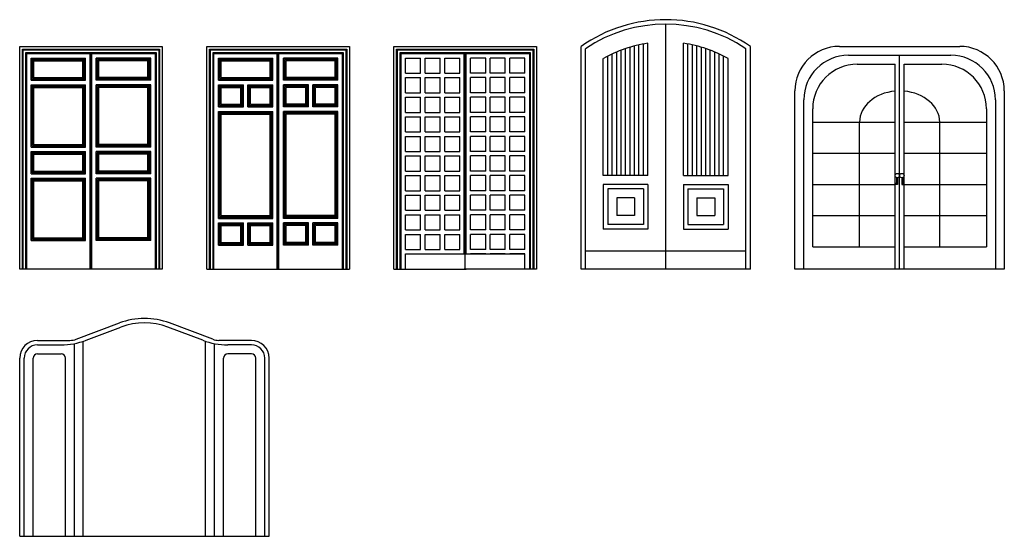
# Model space of a CAD drawing. Extents: x 109.3 to 120.4, y 58.8 to 70.4.
# Tile 1 of 2: x 109.3 to 120.4, y 58.8 to 64.6. Entities that reach past the tile are written whole.
import ezdxf

# ---------------------------------------------------------------- set-up
doc = ezdxf.new("R2010")
doc.units = 0
doc.layers.get('0').update_dxf_attribs({"linetype": 'CONTINUOUS'})

msp = doc.modelspace()

# ---------------------------------------------------------------- linework, layer by layer
for p, q in [((116.564, 61.826), (116.564, 64.576)), ((109.314, 64.326), (110.914, 64.326)), ((109.314, 61.826), (109.314, 64.326)), ((110.914, 64.326), (110.914, 61.826)), ((111.414, 61.826), (111.414, 64.326)), ((111.414, 64.326), (113.014, 64.326)), ((113.014, 64.326), (113.014, 61.826)), ((113.514, 64.326), (115.114, 64.326)), ((113.514, 61.826), (113.514, 64.326)), ((115.114, 64.326), (115.114, 61.826)), ((115.614, 61.826), (115.614, 64.326)), ((116.164, 62.876), (116.164, 64.318)), ((116.214, 62.876), (116.214, 64.332)), ((116.264, 62.876), (116.264, 64.344)), ((116.314, 62.876), (116.314, 64.354)), ((116.364, 62.876), (116.364, 64.362)), ((116.764, 62.876), (116.764, 64.362)), ((116.814, 62.876), (116.814, 64.354)), ((116.864, 62.876), (116.864, 64.344)), ((116.914, 62.876), (116.914, 64.332)), ((116.964, 62.876), (116.964, 64.318)), ((117.514, 61.826), (117.514, 64.326)), ((118.514, 64.326), (119.864, 64.326)), ((109.344, 61.826), (109.344, 64.296)), ((109.344, 64.296), (110.884, 64.296)), ((109.354, 61.826), (109.354, 64.286)), ((109.354, 64.286), (110.874, 64.286)), ((109.384, 64.256), (110.844, 64.256)), ((109.384, 61.826), (109.384, 64.256)), ((109.394, 61.826), (109.394, 64.246)), ((109.394, 64.246), (110.834, 64.246)), ((110.104, 61.826), (110.104, 64.246)), ((110.114, 61.826), (110.114, 64.246)), ((110.124, 61.826), (110.124, 64.246)), ((110.834, 64.246), (110.834, 61.826)), ((110.844, 64.256), (110.844, 61.826)), ((110.874, 64.286), (110.874, 61.826)), ((110.884, 64.296), (110.884, 61.826)), ((111.444, 61.826), (111.444, 64.296)), ((111.444, 64.296), (112.984, 64.296)), ((111.454, 61.826), (111.454, 64.286)), ((111.454, 64.286), (112.974, 64.286)), ((111.484, 61.826), (111.484, 64.256)), ((111.484, 64.256), (112.944, 64.256)), ((111.494, 61.826), (111.494, 64.246)), ((111.494, 64.246), (112.934, 64.246)), ((112.204, 61.826), (112.204, 64.246)), ((112.214, 61.826), (112.214, 64.246)), ((112.224, 61.826), (112.224, 64.246)), ((112.934, 64.246), (112.934, 61.826)), ((112.944, 64.256), (112.944, 61.826)), ((112.974, 64.286), (112.974, 61.826)), ((112.984, 64.296), (112.984, 61.826)), ((113.544, 64.296), (115.084, 64.296)), ((113.544, 61.826), (113.544, 64.296)), ((113.554, 64.286), (115.074, 64.286)), ((113.554, 61.826), (113.554, 64.286)), ((113.584, 64.256), (115.044, 64.256)), ((113.584, 61.826), (113.584, 64.256)), ((113.594, 64.246), (115.034, 64.246)), ((113.594, 61.826), (113.594, 64.246)), ((114.304, 61.996), (114.304, 64.246)), ((114.314, 61.826), (114.314, 64.246)), ((114.324, 61.996), (114.324, 64.246)), ((115.034, 64.246), (115.034, 61.826)), ((115.044, 64.256), (115.044, 61.826)), ((115.074, 64.286), (115.074, 61.826)), ((115.084, 64.296), (115.084, 61.826)), ((115.664, 61.826), (115.664, 64.3)), ((115.914, 62.876), (115.914, 64.217)), ((115.964, 62.876), (115.964, 64.242)), ((116.014, 62.876), (116.014, 64.264)), ((116.064, 62.876), (116.064, 64.284)), ((116.114, 62.876), (116.114, 64.302)), ((117.014, 62.876), (117.014, 64.302)), ((117.064, 62.876), (117.064, 64.284)), ((117.114, 62.876), (117.114, 64.264)), ((117.164, 62.876), (117.164, 64.242)), ((117.214, 62.876), (117.214, 64.217)), ((117.464, 61.826), (117.464, 64.3)), ((118.614, 64.226), (119.764, 64.226)), ((119.189, 61.826), (119.189, 64.226)), ((109.444, 64.196), (110.054, 64.196)), ((109.444, 63.946), (109.444, 64.196)), ((109.454, 63.956), (109.454, 64.186)), ((109.454, 64.186), (110.044, 64.186)), ((109.464, 63.966), (109.464, 64.176)), ((109.464, 64.176), (110.034, 64.176)), ((109.474, 63.976), (109.474, 64.166)), ((109.474, 64.166), (110.024, 64.166)), ((110.024, 63.976), (110.024, 64.166)), ((110.034, 63.966), (110.034, 64.176)), ((110.044, 63.956), (110.044, 64.186)), ((110.054, 63.946), (110.054, 64.196)), ((110.784, 64.196), (110.174, 64.196)), ((110.174, 63.946), (110.174, 64.196)), ((110.774, 64.186), (110.184, 64.186)), ((110.184, 63.956), (110.184, 64.186)), ((110.764, 64.176), (110.194, 64.176)), ((110.194, 63.966), (110.194, 64.176)), ((110.754, 64.166), (110.204, 64.166)), ((110.204, 63.976), (110.204, 64.166)), ((110.754, 63.976), (110.754, 64.166)), ((110.764, 63.966), (110.764, 64.176)), ((110.774, 63.956), (110.774, 64.186)), ((110.784, 63.946), (110.784, 64.196)), ((111.544, 63.946), (111.544, 64.196)), ((111.544, 64.196), (112.154, 64.196)), ((111.554, 63.956), (111.554, 64.186)), ((111.554, 64.186), (112.144, 64.186)), ((111.564, 63.966), (111.564, 64.176)), ((111.564, 64.176), (112.134, 64.176)), ((111.574, 64.166), (112.124, 64.166)), ((111.574, 63.976), (111.574, 64.166)), ((112.124, 63.976), (112.124, 64.166)), ((112.134, 63.966), (112.134, 64.176)), ((112.144, 63.956), (112.144, 64.186)), ((112.154, 63.946), (112.154, 64.196)), ((112.884, 64.196), (112.274, 64.196)), ((112.274, 63.946), (112.274, 64.196)), ((112.874, 64.186), (112.284, 64.186)), ((112.284, 63.956), (112.284, 64.186)), ((112.864, 64.176), (112.294, 64.176)), ((112.294, 63.966), (112.294, 64.176)), ((112.854, 64.166), (112.304, 64.166)), ((112.304, 63.976), (112.304, 64.166)), ((112.854, 63.976), (112.854, 64.166)), ((112.864, 63.966), (112.864, 64.176)), ((112.874, 63.956), (112.874, 64.186)), ((112.884, 63.946), (112.884, 64.196)), ((113.644, 64.026), (113.644, 64.196)), ((113.644, 64.196), (113.814, 64.196)), ((113.814, 64.026), (113.814, 64.196)), ((113.864, 64.026), (113.864, 64.196)), ((113.864, 64.196), (114.034, 64.196)), ((114.034, 64.026), (114.034, 64.196)), ((114.084, 64.026), (114.084, 64.196)), ((114.084, 64.196), (114.254, 64.196)), ((114.254, 64.026), (114.254, 64.196)), ((114.544, 64.196), (114.374, 64.196)), ((114.374, 64.026), (114.374, 64.196)), ((114.544, 64.026), (114.544, 64.196)), ((114.764, 64.196), (114.594, 64.196)), ((114.594, 64.026), (114.594, 64.196)), ((114.764, 64.026), (114.764, 64.196)), ((114.984, 64.196), (114.814, 64.196)), ((114.814, 64.026), (114.814, 64.196)), ((114.984, 64.026), (114.984, 64.196)), ((115.864, 62.876), (115.864, 64.189)), ((117.264, 62.876), (117.264, 64.189)), ((118.714, 64.126), (119.139, 64.126)), ((119.139, 61.826), (119.139, 64.126)), ((119.239, 61.826), (119.239, 64.126)), ((119.239, 64.126), (119.664, 64.126)), ((113.644, 64.026), (113.814, 64.026)), ((113.864, 64.026), (114.034, 64.026)), ((114.084, 64.026), (114.254, 64.026)), ((114.544, 64.026), (114.374, 64.026)), ((114.764, 64.026), (114.594, 64.026)), ((114.984, 64.026), (114.814, 64.026)), ((109.444, 63.946), (110.054, 63.946)), ((109.444, 63.196), (109.444, 63.896)), ((109.444, 63.896), (110.054, 63.896)), ((109.454, 63.956), (110.044, 63.956)), ((109.454, 63.206), (109.454, 63.886)), ((109.454, 63.886), (110.044, 63.886)), ((109.464, 63.966), (110.034, 63.966)), ((109.464, 63.876), (110.034, 63.876)), ((109.464, 63.216), (109.464, 63.876)), ((109.474, 63.976), (110.024, 63.976)), ((110.034, 63.216), (110.034, 63.876)), ((110.044, 63.206), (110.044, 63.886)), ((110.054, 63.196), (110.054, 63.896)), ((110.784, 63.946), (110.174, 63.946)), ((110.784, 63.896), (110.174, 63.896)), ((110.174, 63.196), (110.174, 63.896)), ((110.774, 63.956), (110.184, 63.956)), ((110.774, 63.886), (110.184, 63.886)), ((110.184, 63.206), (110.184, 63.886)), ((110.764, 63.966), (110.194, 63.966)), ((110.764, 63.876), (110.194, 63.876)), ((110.194, 63.216), (110.194, 63.876)), ((110.754, 63.976), (110.204, 63.976)), ((110.764, 63.216), (110.764, 63.876)), ((110.774, 63.206), (110.774, 63.886)), ((110.784, 63.196), (110.784, 63.896)), ((111.544, 63.946), (112.154, 63.946)), ((111.544, 63.896), (111.824, 63.896)), ((111.544, 63.646), (111.544, 63.896)), ((111.554, 63.956), (112.144, 63.956)), ((111.554, 63.886), (111.814, 63.886)), ((111.554, 63.656), (111.554, 63.886)), ((111.564, 63.966), (112.134, 63.966)), ((111.564, 63.876), (111.804, 63.876)), ((111.564, 63.666), (111.564, 63.876)), ((111.574, 63.976), (112.124, 63.976)), ((111.804, 63.666), (111.804, 63.876)), ((111.814, 63.656), (111.814, 63.886)), ((111.824, 63.646), (111.824, 63.896)), ((111.874, 63.646), (111.874, 63.896)), ((111.874, 63.896), (112.154, 63.896)), ((111.884, 63.886), (112.144, 63.886)), ((111.884, 63.656), (111.884, 63.886)), ((111.894, 63.876), (112.134, 63.876)), ((111.894, 63.666), (111.894, 63.876)), ((112.134, 63.666), (112.134, 63.876)), ((112.144, 63.656), (112.144, 63.886)), ((112.154, 63.646), (112.154, 63.896)), ((112.884, 63.946), (112.274, 63.946)), ((112.554, 63.896), (112.274, 63.896)), ((112.274, 63.646), (112.274, 63.896)), ((112.874, 63.956), (112.284, 63.956)), ((112.544, 63.886), (112.284, 63.886)), ((112.284, 63.656), (112.284, 63.886)), ((112.864, 63.966), (112.294, 63.966)), ((112.534, 63.876), (112.294, 63.876)), ((112.294, 63.666), (112.294, 63.876)), ((112.854, 63.976), (112.304, 63.976)), ((112.534, 63.666), (112.534, 63.876)), ((112.544, 63.656), (112.544, 63.886)), ((112.554, 63.646), (112.554, 63.896)), ((112.884, 63.896), (112.604, 63.896)), ((112.604, 63.646), (112.604, 63.896)), ((112.874, 63.886), (112.614, 63.886)), ((112.614, 63.656), (112.614, 63.886)), ((112.624, 63.666), (112.624, 63.876)), ((112.864, 63.876), (112.624, 63.876)), ((112.864, 63.666), (112.864, 63.876)), ((112.874, 63.656), (112.874, 63.886)), ((112.884, 63.646), (112.884, 63.896)), ((113.644, 63.976), (113.814, 63.976)), ((113.644, 63.806), (113.644, 63.976)), ((113.814, 63.806), (113.814, 63.976)), ((113.864, 63.976), (114.034, 63.976)), ((113.864, 63.806), (113.864, 63.976)), ((114.034, 63.806), (114.034, 63.976)), ((114.084, 63.976), (114.254, 63.976)), ((114.084, 63.806), (114.084, 63.976)), ((114.254, 63.806), (114.254, 63.976)), ((114.374, 63.806), (114.374, 63.976)), ((114.544, 63.976), (114.374, 63.976)), ((114.544, 63.806), (114.544, 63.976)), ((114.594, 63.806), (114.594, 63.976)), ((114.764, 63.976), (114.594, 63.976)), ((114.764, 63.806), (114.764, 63.976)), ((114.814, 63.806), (114.814, 63.976)), ((114.984, 63.976), (114.814, 63.976)), ((114.984, 63.806), (114.984, 63.976)), ((109.474, 63.866), (110.024, 63.866)), ((109.474, 63.226), (109.474, 63.866)), ((110.024, 63.226), (110.024, 63.866)), ((110.754, 63.866), (110.204, 63.866)), ((110.204, 63.226), (110.204, 63.866)), ((110.754, 63.226), (110.754, 63.866)), ((111.574, 63.866), (111.794, 63.866)), ((111.574, 63.676), (111.574, 63.866)), ((111.794, 63.676), (111.794, 63.866)), ((111.904, 63.866), (112.124, 63.866)), ((111.904, 63.676), (111.904, 63.866)), ((112.124, 63.676), (112.124, 63.866)), ((112.524, 63.866), (112.304, 63.866)), ((112.304, 63.676), (112.304, 63.866)), ((112.524, 63.676), (112.524, 63.866)), ((112.634, 63.676), (112.634, 63.866)), ((112.854, 63.866), (112.634, 63.866)), ((112.854, 63.676), (112.854, 63.866)), ((113.644, 63.806), (113.814, 63.806)), ((113.864, 63.806), (114.034, 63.806)), ((114.084, 63.806), (114.254, 63.806)), ((114.544, 63.806), (114.374, 63.806)), ((114.764, 63.806), (114.594, 63.806)), ((114.984, 63.806), (114.814, 63.806)), ((118.014, 61.826), (118.014, 63.826)), ((120.364, 63.826), (120.364, 61.826)), ((111.554, 63.656), (111.814, 63.656)), ((111.564, 63.666), (111.804, 63.666)), ((111.574, 63.676), (111.794, 63.676)), ((111.884, 63.656), (112.144, 63.656)), ((111.894, 63.666), (112.134, 63.666)), ((111.904, 63.676), (112.124, 63.676)), ((112.544, 63.656), (112.284, 63.656)), ((112.534, 63.666), (112.294, 63.666)), ((112.524, 63.676), (112.304, 63.676)), ((112.874, 63.656), (112.614, 63.656)), ((112.864, 63.666), (112.624, 63.666)), ((112.854, 63.676), (112.634, 63.676)), ((113.644, 63.756), (113.814, 63.756)), ((113.644, 63.586), (113.644, 63.756)), ((113.814, 63.586), (113.814, 63.756)), ((113.864, 63.756), (114.034, 63.756)), ((113.864, 63.586), (113.864, 63.756)), ((114.034, 63.586), (114.034, 63.756)), ((114.084, 63.756), (114.254, 63.756)), ((114.084, 63.586), (114.084, 63.756)), ((114.254, 63.586), (114.254, 63.756)), ((114.374, 63.586), (114.374, 63.756)), ((114.544, 63.756), (114.374, 63.756)), ((114.544, 63.586), (114.544, 63.756)), ((114.594, 63.586), (114.594, 63.756)), ((114.764, 63.756), (114.594, 63.756)), ((114.764, 63.586), (114.764, 63.756)), ((114.814, 63.586), (114.814, 63.756)), ((114.984, 63.756), (114.814, 63.756)), ((114.984, 63.586), (114.984, 63.756)), ((118.114, 61.826), (118.114, 63.726)), ((120.264, 63.726), (120.264, 61.826)), ((111.544, 63.646), (111.824, 63.646)), ((111.544, 63.596), (112.154, 63.596)), ((111.544, 62.396), (111.544, 63.596)), ((111.554, 63.586), (112.144, 63.586)), ((111.554, 62.406), (111.554, 63.586)), ((111.564, 63.576), (112.134, 63.576)), ((111.564, 62.416), (111.564, 63.576)), ((111.574, 63.566), (112.124, 63.566)), ((111.574, 62.426), (111.574, 63.566)), ((111.874, 63.646), (112.154, 63.646)), ((112.124, 62.426), (112.124, 63.566)), ((112.134, 62.416), (112.134, 63.576)), ((112.144, 62.406), (112.144, 63.586)), ((112.154, 62.396), (112.154, 63.596)), ((112.554, 63.646), (112.274, 63.646)), ((112.274, 62.396), (112.274, 63.596)), ((112.884, 63.596), (112.274, 63.596)), ((112.284, 62.406), (112.284, 63.586)), ((112.874, 63.586), (112.284, 63.586)), ((112.294, 62.416), (112.294, 63.576)), ((112.864, 63.576), (112.294, 63.576)), ((112.304, 62.426), (112.304, 63.566)), ((112.854, 63.566), (112.304, 63.566)), ((112.884, 63.646), (112.604, 63.646)), ((112.854, 62.426), (112.854, 63.566)), ((112.864, 62.416), (112.864, 63.576)), ((112.874, 62.406), (112.874, 63.586)), ((112.884, 62.396), (112.884, 63.596)), ((113.644, 63.586), (113.814, 63.586)), ((113.864, 63.586), (114.034, 63.586)), ((114.084, 63.586), (114.254, 63.586)), ((114.544, 63.586), (114.374, 63.586)), ((114.764, 63.586), (114.594, 63.586)), ((114.984, 63.586), (114.814, 63.586)), ((118.214, 62.076), (118.214, 63.626)), ((120.164, 63.626), (120.164, 62.076)), ((113.644, 63.536), (113.814, 63.536)), ((113.644, 63.366), (113.644, 63.536)), ((113.814, 63.366), (113.814, 63.536)), ((113.864, 63.536), (114.034, 63.536)), ((113.864, 63.366), (113.864, 63.536)), ((114.034, 63.366), (114.034, 63.536)), ((114.084, 63.536), (114.254, 63.536)), ((114.084, 63.366), (114.084, 63.536)), ((114.254, 63.366), (114.254, 63.536)), ((114.374, 63.366), (114.374, 63.536)), ((114.544, 63.536), (114.374, 63.536)), ((114.544, 63.366), (114.544, 63.536)), ((114.594, 63.366), (114.594, 63.536)), ((114.764, 63.536), (114.594, 63.536)), ((114.764, 63.366), (114.764, 63.536)), ((114.814, 63.366), (114.814, 63.536)), ((114.984, 63.536), (114.814, 63.536)), ((114.984, 63.366), (114.984, 63.536)), ((118.214, 63.476), (119.139, 63.476)), ((118.739, 62.076), (118.739, 63.476)), ((119.239, 63.476), (120.164, 63.476)), ((119.639, 62.076), (119.639, 63.476)), ((113.644, 63.366), (113.814, 63.366)), ((113.864, 63.366), (114.034, 63.366)), ((114.084, 63.366), (114.254, 63.366)), ((114.544, 63.366), (114.374, 63.366)), ((114.764, 63.366), (114.594, 63.366)), ((114.984, 63.366), (114.814, 63.366)), ((109.454, 63.206), (110.044, 63.206)), ((109.464, 63.216), (110.034, 63.216)), ((109.474, 63.226), (110.024, 63.226)), ((110.774, 63.206), (110.184, 63.206)), ((110.764, 63.216), (110.194, 63.216)), ((110.754, 63.226), (110.204, 63.226)), ((113.644, 63.316), (113.814, 63.316)), ((113.644, 63.146), (113.644, 63.316)), ((113.814, 63.146), (113.814, 63.316)), ((113.864, 63.316), (114.034, 63.316)), ((113.864, 63.146), (113.864, 63.316)), ((114.034, 63.146), (114.034, 63.316)), ((114.084, 63.316), (114.254, 63.316)), ((114.084, 63.146), (114.084, 63.316)), ((114.254, 63.146), (114.254, 63.316)), ((114.374, 63.146), (114.374, 63.316)), ((114.544, 63.316), (114.374, 63.316)), ((114.544, 63.146), (114.544, 63.316)), ((114.594, 63.146), (114.594, 63.316)), ((114.764, 63.316), (114.594, 63.316)), ((114.764, 63.146), (114.764, 63.316)), ((114.814, 63.146), (114.814, 63.316)), ((114.984, 63.316), (114.814, 63.316)), ((114.984, 63.146), (114.984, 63.316)), ((109.444, 63.196), (110.054, 63.196)), ((109.444, 63.146), (110.054, 63.146)), ((109.444, 62.896), (109.444, 63.146)), ((109.454, 63.136), (110.044, 63.136)), ((109.454, 62.906), (109.454, 63.136)), ((109.464, 63.126), (110.034, 63.126)), ((109.464, 62.916), (109.464, 63.126)), ((109.474, 63.116), (110.024, 63.116)), ((109.474, 62.926), (109.474, 63.116)), ((110.024, 62.926), (110.024, 63.116)), ((110.034, 62.916), (110.034, 63.126)), ((110.044, 62.906), (110.044, 63.136)), ((110.054, 62.896), (110.054, 63.146)), ((110.784, 63.196), (110.174, 63.196)), ((110.784, 63.146), (110.174, 63.146)), ((110.174, 62.896), (110.174, 63.146)), ((110.774, 63.136), (110.184, 63.136)), ((110.184, 62.906), (110.184, 63.136)), ((110.764, 63.126), (110.194, 63.126)), ((110.194, 62.916), (110.194, 63.126)), ((110.754, 63.116), (110.204, 63.116)), ((110.204, 62.926), (110.204, 63.116)), ((110.754, 62.926), (110.754, 63.116)), ((110.764, 62.916), (110.764, 63.126)), ((110.774, 62.906), (110.774, 63.136)), ((110.784, 62.896), (110.784, 63.146)), ((113.644, 63.146), (113.814, 63.146)), ((113.644, 63.096), (113.814, 63.096)), ((113.644, 62.926), (113.644, 63.096)), ((113.814, 62.926), (113.814, 63.096)), ((113.864, 63.146), (114.034, 63.146)), ((113.864, 63.096), (114.034, 63.096)), ((113.864, 62.926), (113.864, 63.096)), ((114.034, 62.926), (114.034, 63.096)), ((114.084, 63.146), (114.254, 63.146)), ((114.084, 63.096), (114.254, 63.096)), ((114.084, 62.926), (114.084, 63.096)), ((114.254, 62.926), (114.254, 63.096)), ((114.544, 63.146), (114.374, 63.146)), ((114.374, 62.926), (114.374, 63.096)), ((114.544, 63.096), (114.374, 63.096)), ((114.544, 62.926), (114.544, 63.096)), ((114.764, 63.146), (114.594, 63.146)), ((114.594, 62.926), (114.594, 63.096)), ((114.764, 63.096), (114.594, 63.096)), ((114.764, 62.926), (114.764, 63.096)), ((114.984, 63.146), (114.814, 63.146)), ((114.814, 62.926), (114.814, 63.096)), ((114.984, 63.096), (114.814, 63.096)), ((114.984, 62.926), (114.984, 63.096)), ((118.214, 63.126), (119.139, 63.126)), ((119.239, 63.126), (120.164, 63.126)), ((109.444, 62.896), (110.054, 62.896)), ((109.454, 62.906), (110.044, 62.906)), ((109.464, 62.916), (110.034, 62.916)), ((109.474, 62.926), (110.024, 62.926)), ((110.784, 62.896), (110.174, 62.896)), ((110.774, 62.906), (110.184, 62.906)), ((110.764, 62.916), (110.194, 62.916)), ((110.754, 62.926), (110.204, 62.926)), ((113.644, 62.926), (113.814, 62.926)), ((113.644, 62.876), (113.814, 62.876)), ((113.644, 62.706), (113.644, 62.876)), ((113.814, 62.706), (113.814, 62.876)), ((113.864, 62.926), (114.034, 62.926)), ((113.864, 62.876), (114.034, 62.876)), ((113.864, 62.706), (113.864, 62.876)), ((114.034, 62.706), (114.034, 62.876)), ((114.084, 62.926), (114.254, 62.926)), ((114.084, 62.876), (114.254, 62.876)), ((114.084, 62.706), (114.084, 62.876)), ((114.254, 62.706), (114.254, 62.876)), ((114.544, 62.926), (114.374, 62.926)), ((114.374, 62.706), (114.374, 62.876)), ((114.544, 62.876), (114.374, 62.876)), ((114.544, 62.706), (114.544, 62.876)), ((114.764, 62.926), (114.594, 62.926)), ((114.594, 62.706), (114.594, 62.876)), ((114.764, 62.876), (114.594, 62.876)), ((114.764, 62.706), (114.764, 62.876)), ((114.984, 62.926), (114.814, 62.926)), ((114.814, 62.706), (114.814, 62.876)), ((114.984, 62.876), (114.814, 62.876)), ((114.984, 62.706), (114.984, 62.876)), ((116.364, 62.876), (115.864, 62.876)), ((116.764, 62.876), (117.264, 62.876)), ((109.444, 62.846), (110.054, 62.846)), ((109.444, 62.146), (109.444, 62.846)), ((109.454, 62.836), (110.044, 62.836)), ((109.454, 62.156), (109.454, 62.836)), ((109.464, 62.826), (110.034, 62.826)), ((109.464, 62.166), (109.464, 62.826)), ((109.474, 62.816), (110.024, 62.816)), ((109.474, 62.176), (109.474, 62.816)), ((110.024, 62.176), (110.024, 62.816)), ((110.034, 62.166), (110.034, 62.826)), ((110.044, 62.156), (110.044, 62.836)), ((110.054, 62.146), (110.054, 62.846)), ((110.784, 62.846), (110.174, 62.846)), ((110.174, 62.146), (110.174, 62.846)), ((110.774, 62.836), (110.184, 62.836)), ((110.184, 62.156), (110.184, 62.836)), ((110.764, 62.826), (110.194, 62.826)), ((110.194, 62.166), (110.194, 62.826)), ((110.754, 62.816), (110.204, 62.816)), ((110.204, 62.176), (110.204, 62.816)), ((110.754, 62.176), (110.754, 62.816)), ((110.764, 62.166), (110.764, 62.826)), ((110.774, 62.156), (110.774, 62.836)), ((110.784, 62.146), (110.784, 62.846)), ((116.364, 62.776), (115.864, 62.776)), ((115.864, 62.776), (115.864, 62.276)), ((116.364, 62.776), (116.364, 62.276)), ((116.764, 62.776), (117.264, 62.776)), ((116.764, 62.776), (116.764, 62.276)), ((117.264, 62.776), (117.264, 62.276)), ((118.214, 62.776), (119.139, 62.776)), ((119.154, 62.786), (119.139, 62.786)), ((119.164, 62.776), (119.139, 62.776)), ((119.154, 62.853), (119.154, 62.786)), ((119.164, 62.851), (119.164, 62.776)), ((119.214, 62.851), (119.214, 62.776)), ((119.214, 62.776), (119.239, 62.776)), ((119.224, 62.853), (119.224, 62.786)), ((119.224, 62.786), (119.239, 62.786)), ((119.239, 62.776), (120.164, 62.776)), ((113.644, 62.706), (113.814, 62.706)), ((113.644, 62.656), (113.814, 62.656)), ((113.644, 62.486), (113.644, 62.656)), ((113.814, 62.486), (113.814, 62.656)), ((113.864, 62.706), (114.034, 62.706)), ((113.864, 62.656), (114.034, 62.656)), ((113.864, 62.486), (113.864, 62.656)), ((114.034, 62.486), (114.034, 62.656)), ((114.084, 62.706), (114.254, 62.706)), ((114.084, 62.656), (114.254, 62.656)), ((114.084, 62.486), (114.084, 62.656)), ((114.254, 62.486), (114.254, 62.656)), ((114.544, 62.706), (114.374, 62.706)), ((114.374, 62.486), (114.374, 62.656)), ((114.544, 62.656), (114.374, 62.656)), ((114.544, 62.486), (114.544, 62.656)), ((114.764, 62.706), (114.594, 62.706)), ((114.594, 62.486), (114.594, 62.656)), ((114.764, 62.656), (114.594, 62.656)), ((114.764, 62.486), (114.764, 62.656)), ((114.984, 62.706), (114.814, 62.706)), ((114.814, 62.486), (114.814, 62.656)), ((114.984, 62.656), (114.814, 62.656)), ((114.984, 62.486), (114.984, 62.656)), ((115.914, 62.726), (115.914, 62.326)), ((116.314, 62.726), (115.914, 62.726)), ((116.314, 62.726), (116.314, 62.326)), ((116.814, 62.726), (117.214, 62.726)), ((116.814, 62.726), (116.814, 62.326)), ((117.214, 62.726), (117.214, 62.326)), ((116.014, 62.626), (116.014, 62.426)), ((116.214, 62.626), (116.014, 62.626)), ((116.214, 62.626), (116.214, 62.426)), ((116.914, 62.626), (116.914, 62.426)), ((116.914, 62.626), (117.114, 62.626)), ((117.114, 62.626), (117.114, 62.426)), ((113.644, 62.486), (113.814, 62.486)), ((113.644, 62.436), (113.814, 62.436)), ((113.644, 62.266), (113.644, 62.436)), ((113.814, 62.266), (113.814, 62.436)), ((113.864, 62.486), (114.034, 62.486)), ((113.864, 62.436), (114.034, 62.436)), ((113.864, 62.266), (113.864, 62.436)), ((114.034, 62.266), (114.034, 62.436)), ((114.084, 62.486), (114.254, 62.486)), ((114.084, 62.436), (114.254, 62.436)), ((114.084, 62.266), (114.084, 62.436)), ((114.254, 62.266), (114.254, 62.436)), ((114.544, 62.486), (114.374, 62.486)), ((114.374, 62.266), (114.374, 62.436)), ((114.544, 62.436), (114.374, 62.436)), ((114.544, 62.266), (114.544, 62.436)), ((114.764, 62.486), (114.594, 62.486)), ((114.594, 62.266), (114.594, 62.436)), ((114.764, 62.436), (114.594, 62.436)), ((114.764, 62.266), (114.764, 62.436)), ((114.984, 62.486), (114.814, 62.486)), ((114.814, 62.266), (114.814, 62.436)), ((114.984, 62.436), (114.814, 62.436)), ((114.984, 62.266), (114.984, 62.436)), ((111.544, 62.396), (112.154, 62.396)), ((111.544, 62.346), (111.824, 62.346)), ((111.544, 62.096), (111.544, 62.346)), ((111.554, 62.406), (112.144, 62.406)), ((111.554, 62.336), (111.814, 62.336)), ((111.554, 62.106), (111.554, 62.336)), ((111.564, 62.416), (112.134, 62.416)), ((111.564, 62.326), (111.804, 62.326)), ((111.564, 62.116), (111.564, 62.326)), ((111.574, 62.426), (112.124, 62.426)), ((111.804, 62.116), (111.804, 62.326)), ((111.814, 62.106), (111.814, 62.336)), ((111.824, 62.096), (111.824, 62.346)), ((111.874, 62.346), (112.154, 62.346)), ((111.874, 62.096), (111.874, 62.346)), ((111.884, 62.106), (111.884, 62.336)), ((111.884, 62.336), (112.144, 62.336)), ((111.894, 62.116), (111.894, 62.326)), ((111.894, 62.326), (112.134, 62.326)), ((112.134, 62.116), (112.134, 62.326)), ((112.144, 62.106), (112.144, 62.336)), ((112.154, 62.096), (112.154, 62.346)), ((112.884, 62.396), (112.274, 62.396)), ((112.554, 62.346), (112.274, 62.346)), ((112.274, 62.096), (112.274, 62.346)), ((112.874, 62.406), (112.284, 62.406)), ((112.544, 62.336), (112.284, 62.336)), ((112.284, 62.106), (112.284, 62.336)), ((112.864, 62.416), (112.294, 62.416)), ((112.534, 62.326), (112.294, 62.326)), ((112.294, 62.116), (112.294, 62.326)), ((112.854, 62.426), (112.304, 62.426)), ((112.534, 62.116), (112.534, 62.326)), ((112.534, 62.116), (112.534, 62.326)), ((112.544, 62.106), (112.544, 62.336)), ((112.544, 62.106), (112.544, 62.336)), ((112.554, 62.096), (112.554, 62.346)), ((112.554, 62.096), (112.554, 62.346)), ((112.884, 62.346), (112.604, 62.346)), ((112.604, 62.096), (112.604, 62.346)), ((112.604, 62.096), (112.604, 62.346)), ((112.874, 62.336), (112.614, 62.336)), ((112.614, 62.106), (112.614, 62.336)), ((112.614, 62.106), (112.614, 62.336)), ((112.864, 62.326), (112.624, 62.326)), ((112.624, 62.116), (112.624, 62.326)), ((112.624, 62.116), (112.624, 62.326)), ((112.864, 62.116), (112.864, 62.326)), ((112.874, 62.106), (112.874, 62.336)), ((112.884, 62.096), (112.884, 62.346)), ((116.314, 62.326), (115.914, 62.326)), ((116.214, 62.426), (116.014, 62.426)), ((116.814, 62.326), (117.214, 62.326)), ((116.914, 62.426), (117.114, 62.426)), ((118.214, 62.426), (119.139, 62.426)), ((119.239, 62.426), (120.164, 62.426)), ((111.574, 62.316), (111.794, 62.316)), ((111.574, 62.126), (111.574, 62.316)), ((111.794, 62.126), (111.794, 62.316)), ((111.904, 62.126), (111.904, 62.316)), ((111.904, 62.316), (112.124, 62.316)), ((112.124, 62.126), (112.124, 62.316)), ((112.524, 62.316), (112.304, 62.316)), ((112.304, 62.126), (112.304, 62.316)), ((112.524, 62.126), (112.524, 62.316)), ((112.524, 62.126), (112.524, 62.316)), ((112.854, 62.316), (112.634, 62.316)), ((112.634, 62.126), (112.634, 62.316)), ((112.634, 62.126), (112.634, 62.316)), ((112.854, 62.126), (112.854, 62.316)), ((113.644, 62.266), (113.814, 62.266)), ((113.644, 62.216), (113.814, 62.216)), ((113.644, 62.046), (113.644, 62.216)), ((113.814, 62.046), (113.814, 62.216)), ((113.864, 62.266), (114.034, 62.266)), ((113.864, 62.216), (114.034, 62.216)), ((113.864, 62.046), (113.864, 62.216)), ((114.034, 62.046), (114.034, 62.216)), ((114.084, 62.266), (114.254, 62.266)), ((114.084, 62.216), (114.254, 62.216)), ((114.084, 62.046), (114.084, 62.216)), ((114.254, 62.046), (114.254, 62.216)), ((114.544, 62.266), (114.374, 62.266)), ((114.374, 62.046), (114.374, 62.216)), ((114.544, 62.216), (114.374, 62.216)), ((114.544, 62.046), (114.544, 62.216)), ((114.764, 62.266), (114.594, 62.266)), ((114.594, 62.046), (114.594, 62.216)), ((114.764, 62.216), (114.594, 62.216)), ((114.764, 62.046), (114.764, 62.216)), ((114.984, 62.266), (114.814, 62.266)), ((114.814, 62.046), (114.814, 62.216)), ((114.984, 62.216), (114.814, 62.216)), ((114.984, 62.046), (114.984, 62.216)), ((116.364, 62.276), (115.864, 62.276)), ((116.764, 62.276), (117.264, 62.276)), ((109.444, 62.146), (110.054, 62.146)), ((109.454, 62.156), (110.044, 62.156)), ((109.464, 62.166), (110.034, 62.166)), ((109.474, 62.176), (110.024, 62.176)), ((110.784, 62.146), (110.174, 62.146)), ((110.774, 62.156), (110.184, 62.156)), ((110.764, 62.166), (110.194, 62.166)), ((110.754, 62.176), (110.204, 62.176)), ((111.554, 62.106), (111.814, 62.106)), ((111.564, 62.116), (111.804, 62.116)), ((111.574, 62.126), (111.794, 62.126)), ((111.884, 62.106), (112.144, 62.106)), ((111.894, 62.116), (112.134, 62.116)), ((111.904, 62.126), (112.124, 62.126)), ((112.544, 62.106), (112.284, 62.106)), ((112.534, 62.116), (112.294, 62.116)), ((112.524, 62.126), (112.304, 62.126)), ((112.874, 62.106), (112.614, 62.106)), ((112.864, 62.116), (112.624, 62.116)), ((112.854, 62.126), (112.634, 62.126)), ((111.544, 62.096), (111.824, 62.096)), ((111.874, 62.096), (112.154, 62.096)), ((112.554, 62.096), (112.274, 62.096)), ((112.884, 62.096), (112.604, 62.096)), ((113.644, 62.046), (113.814, 62.046)), ((113.644, 61.996), (113.814, 61.996)), ((113.644, 61.826), (113.644, 61.996)), ((113.644, 61.996), (114.984, 61.996)), ((113.864, 62.046), (114.034, 62.046)), ((113.864, 61.996), (114.034, 61.996)), ((114.084, 62.046), (114.254, 62.046)), ((114.084, 61.996), (114.254, 61.996)), ((114.544, 62.046), (114.374, 62.046)), ((114.544, 61.996), (114.374, 61.996)), ((114.764, 62.046), (114.594, 62.046)), ((114.764, 61.996), (114.594, 61.996)), ((114.984, 62.046), (114.814, 62.046)), ((114.984, 61.996), (114.814, 61.996)), ((114.984, 61.826), (114.984, 61.996)), ((117.464, 62.026), (115.664, 62.026)), ((118.214, 62.076), (119.139, 62.076)), ((119.239, 62.076), (120.164, 62.076)), ((110.914, 61.826), (109.314, 61.826)), ((111.414, 61.826), (113.014, 61.826)), ((113.514, 61.826), (113.864, 61.826)), ((113.864, 61.826), (114.084, 61.826)), ((114.084, 61.826), (114.324, 61.826)), ((114.544, 61.826), (114.304, 61.826)), ((114.764, 61.826), (114.544, 61.826)), ((115.114, 61.826), (114.764, 61.826)), ((117.514, 61.826), (115.614, 61.826)), ((120.364, 61.826), (118.014, 61.826)), ((109.948, 61.039), (110.433, 61.221)), ((111.48, 61.039), (110.995, 61.221)), ((110.059, 61.027), (110.451, 61.174)), ((111.369, 61.027), (110.977, 61.174)), ((109.514, 61.026), (109.878, 61.026)), ((110.028, 58.826), (110.028, 61.016)), ((111.4, 58.826), (111.4, 61.016)), ((111.914, 61.026), (111.55, 61.026)), ((109.514, 60.976), (109.778, 60.976)), ((109.928, 58.826), (109.928, 60.978)), ((111.5, 58.826), (111.5, 60.99)), ((111.914, 60.976), (111.65, 60.976)), ((109.314, 58.826), (109.314, 60.826)), ((109.364, 58.826), (109.364, 60.826)), ((109.464, 58.826), (109.464, 60.826)), ((109.514, 60.876), (109.778, 60.876)), ((109.828, 58.826), (109.828, 60.826)), ((111.6, 58.826), (111.6, 60.826)), ((111.914, 60.876), (111.65, 60.876)), ((111.964, 58.826), (111.964, 60.826)), ((112.064, 58.826), (112.064, 60.826)), ((112.114, 58.826), (112.114, 60.826)), ((109.314, 58.826), (112.114, 58.826))]:
    msp.add_line(p, q)
for centre in [(119.164, 62.876), (119.214, 62.876)]:
    msp.add_circle(centre, 0.025)
at = {"linetype": 'CONTINUOUS'}
for radius, start, end in [(1.654, 54.9489, 125.0511), (1.604, 55.8723, 124.1277)]:
    msp.add_arc((116.564, 62.972), radius, start, end, dxfattribs=at)
for centre, radius, start, end in [((116.564, 62.972), 1.404, 98.1887, 119.9019), ((116.564, 62.972), 1.404, 60.0981, 81.8113), ((118.514, 63.826), 0.5, 90, 180), ((119.864, 63.826), 0.5, 0, 90), ((118.614, 63.726), 0.5, 90, 180), ((119.764, 63.726), 0.5, 0, 90), ((118.714, 63.626), 0.5, 90, 180), ((119.664, 63.626), 0.5, 0, 90), ((110.714, 60.472), 0.8, 69.444, 110.556), ((110.714, 60.472), 0.75, 69.444, 110.556), ((109.514, 60.826), 0.2, 90, 180), ((109.778, 61.776), 0.8, 270, 290.556), ((109.878, 61.226), 0.2, 270, 290.556), ((109.878, 61.226), 0.2, 270, 290.556), ((111.65, 61.776), 0.8, 249.444, 270), ((111.55, 61.226), 0.2, 249.444, 270), ((111.55, 61.226), 0.2, 249.444, 270), ((111.914, 60.826), 0.2, 0, 90), ((109.514, 60.826), 0.15, 90, 180), ((111.914, 60.826), 0.15, 0, 90), ((109.514, 60.826), 0.05, 90, 180), ((109.778, 60.826), 0.05, 0, 90), ((111.65, 60.826), 0.05, 90, 180), ((111.914, 60.826), 0.05, 0, 90)]:
    msp.add_arc(centre, radius, start, end)
for start_param, end_param in [(1.682137, 3.141593), (0, 1.459455)]:
    msp.add_ellipse((119.189, 63.476), major_axis=(0.45, 0), ratio=0.777778, start_param=start_param, end_param=end_param)

doc.saveas('drawing.dxf')
